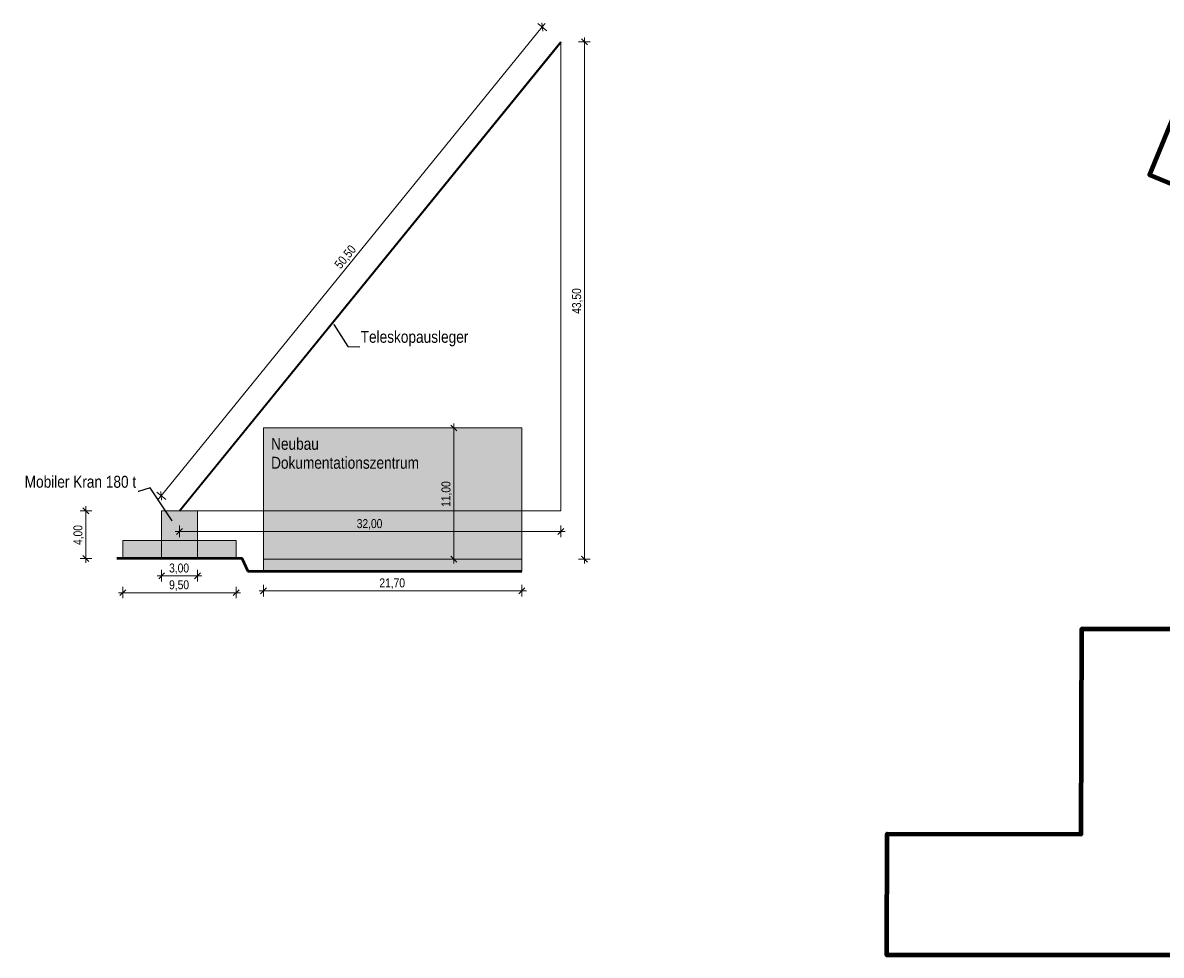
# Model space of a CAD drawing. Header units: metres. Extents: x -177922 to 5550634, y -507967 to 368279.
# Tile 1 of 125: x -177922 to -82347, y -63727 to 14531. Entities that reach past the tile are written whole.
import ezdxf

# ---------------------------------------------------------------- set-up
doc = ezdxf.new("R2010")
doc.units = ezdxf.units.M
doc.header["$LTSCALE"] = 0.05
doc.linetypes.add('Wipeout_Contour', pattern=[20000, 0, -20000])
for name, color, linetype in [('A_1_Schraffuren', 7, 'Continuous'), ('A_6_BE_Kran', 7, 'Continuous'), ('A_6_BE_Linien', 7, 'Continuous'), ('A_6_BE_Text', 7, 'Continuous'), ('A_7_Flurstücksgrenze.Markierung', 7, 'Continuous')]:
    doc.layers.add(name, color=color, linetype=linetype)
doc.styles.add('ERSTELLTER_STIL_1', font='txt')
doc.styles.add('ERSTELLTER_STIL_2', font='ARIALN.TTF')
doc.linetypes.add('Dick', pattern='A,0,[3,ARC_5_DOK_LP_BE_02_F_F Baustelleneinrichtung Aushub1.Shx,S=103.174603,R=0,X=0,Y=0],-13000,0', length=13000)
doc.dimstyles.new('ERSTELLTER_STIL__11', dxfattribs={"dimtxt": 0.18, "dimasz": 18.24, "dimexe": 0.18, "dimexo": 0.0625, "dimgap": 0, "dimtad": 0, "dimtih": 1, "dimtoh": 1, "dimdec": 4, "dimzin": 0, "dimdsep": 46, "dimcen": 0.09, "dimadec": 0, "dimazin": 0, "dimtfac": 1, "dimtdec": 4, "dimtmove": 0, "dimatfit": 3, "dimldrblk": 'ARROWHEAD_11', "dimfxl": 1, "dimtolj": 1, "dimtzin": 0, "dimarcsym": 0})
doc.dimstyles.new('ERSTELLTER_STIL__6', dxfattribs={"dimtxt": 750, "dimasz": 475, "dimexe": 0.18, "dimexo": 500, "dimgap": 0, "dimtad": 1, "dimlfac": 0.001, "dimzin": 0, "dimdsep": 46, "dimtxsty": 'ERSTELLTER_STIL_1', "dimblk": 'ARROWHEAD_6', "dimblk1": 'ARROWHEAD_6', "dimblk2": 'ARROWHEAD_6', "dimcen": 0.09, "dimclrd": 5, "dimclre": 5, "dimclrt": 5, "dimazin": 0, "dimtfac": 1, "dimtdec": 4, "dimtmove": 0, "dimatfit": 3, "dimfxl": 1, "dimtolj": 1, "dimtzin": 0, "dimarcsym": 0})
doc.dimstyles.new('ERSTELLTER_STIL__7', dxfattribs={"dimtxt": 750, "dimasz": 475, "dimexe": 0.18, "dimexo": 500, "dimgap": 0, "dimtad": 1, "dimtih": 1, "dimtoh": 1, "dimlfac": 0.001, "dimzin": 0, "dimdsep": 46, "dimtxsty": 'ERSTELLTER_STIL_1', "dimblk": 'ARROWHEAD_6', "dimblk1": 'ARROWHEAD_6', "dimblk2": 'ARROWHEAD_6', "dimcen": 0.09, "dimclrd": 5, "dimclre": 5, "dimclrt": 5, "dimazin": 0, "dimtfac": 1, "dimtdec": 4, "dimtmove": 0, "dimatfit": 3, "dimfxl": 1, "dimtolj": 1, "dimtzin": 0, "dimarcsym": 0})

# ---------------------------------------------------------------- blocks, each defined once
blk = doc.blocks.new('*D141')
at = {"layer": 'A_6_BE_Kran', "color": 5, "linetype": 'Continuous', "lineweight": 18}
for p, q in [((-166263, -32361), (-166263, -31393)), ((-163263, -32361), (-163263, -31393)), ((-166638, -31893), (-166263, -31893)), ((-166013, -31643), (-166513, -32143)), ((-166263, -31893), (-163263, -31893)), ((-163513, -32143), (-163013, -31643)), ((-163263, -31893), (-162888, -31893))]:
    blk.add_line(p, q, dxfattribs=at)
at = {"layer": 'A_6_BE_Kran', "color": 5, "lineweight": 18, "insert": (-165635, -31743), "char_height": 750, "attachment_point": 7, "style": 'ERSTELLTER_STIL_1'}
blk.add_mtext('\\A1;{\\pql;\\fSwis721 Cn BT|b0|i0|c0|p0;\\W1.000000;3,00}', dxfattribs=at)
blk = doc.blocks.new('ARROWHEAD_6')
at = {"color": 0, "linetype": 'Continuous', "lineweight": 0}
for p, q in [((0, 0), (-1, 0)), ((-0.5, -0.5), (0.5, 0.5))]:
    blk.add_line(p, q, dxfattribs=at)
blk = doc.blocks.new('*D142')
at = {"layer": 'A_6_BE_Kran', "color": 5, "linetype": 'Continuous', "lineweight": 18}
for p, q in [((-169888, -33300), (-169513, -33300)), ((-169263, -33050), (-169763, -33550)), ((-169513, -33769), (-169513, -32800)), ((-169513, -33300), (-160013, -33300)), ((-160263, -33550), (-159763, -33050)), ((-160013, -33769), (-160013, -32800)), ((-160013, -33300), (-159638, -33300))]:
    blk.add_line(p, q, dxfattribs=at)
at = {"layer": 'A_6_BE_Kran', "color": 5, "lineweight": 18, "insert": (-165635, -33150), "char_height": 750, "attachment_point": 7, "style": 'ERSTELLTER_STIL_1'}
blk.add_mtext('\\A1;{\\pql;\\fSwis721 Cn BT|b0|i0|c0|p0;\\W1.000000;9,50}', dxfattribs=at)
blk = doc.blocks.new('*D143')
at = {"layer": 'A_6_BE_Kran', "color": 5, "linetype": 'Continuous', "lineweight": 18}
for p, q in [((-172130, -26427), (-173099, -26427)), ((-172380, -26677), (-172880, -26177)), ((-172630, -26427), (-172630, -26052)), ((-172630, -30427), (-172630, -26427)), ((-172130, -30427), (-173099, -30427)), ((-172880, -30177), (-172380, -30677)), ((-172630, -30802), (-172630, -30427))]:
    blk.add_line(p, q, dxfattribs=at)
at = {"layer": 'A_6_BE_Kran', "color": 5, "lineweight": 18, "insert": (-172780, -29299), "char_height": 750, "attachment_point": 7, "rotation": 90, "style": 'ERSTELLTER_STIL_1'}
blk.add_mtext('\\A1;{\\pql;\\fSwis721 Cn BT|b0|i0|c0|p0;\\W1.000000;4,00}', dxfattribs=at)
blk = doc.blocks.new('*D144')
at = {"layer": 'A_6_BE_Kran', "color": 5, "linetype": 'Continuous', "lineweight": 18}
for p, q in [((-158088, -33141), (-157713, -33141)), ((-157463, -32891), (-157963, -33391)), ((-157713, -33609), (-157713, -32641)), ((-157713, -33141), (-136013, -33141)), ((-136263, -33391), (-135763, -32891)), ((-136013, -33609), (-136013, -32641)), ((-136013, -33141), (-135638, -33141))]:
    blk.add_line(p, q, dxfattribs=at)
at = {"layer": 'A_6_BE_Kran', "color": 5, "lineweight": 18, "insert": (-147984, -32991), "char_height": 750, "attachment_point": 7, "style": 'ERSTELLTER_STIL_1'}
blk.add_mtext('\\A1;{\\pql;\\fSwis721 Cn BT|b0|i0|c0|p0;\\W1.000000;21,70}', dxfattribs=at)
blk = doc.blocks.new('*D145')
at = {"layer": 'A_6_BE_Kran', "color": 5, "linetype": 'Continuous', "lineweight": 18}
for p, q in [((-133919, 13864), (-134671, 14475)), ((-134271, 13828), (-134343, 14531)), ((-134307, 14180), (-134070, 14470)), ((-166307, -25172), (-134307, 14180)), ((-166343, -24820), (-166271, -25523)), ((-165919, -25487), (-166671, -24876)), ((-166543, -25462), (-166307, -25172))]:
    blk.add_line(p, q, dxfattribs=at)
at = {"layer": 'A_6_BE_Kran', "color": 5, "lineweight": 18, "insert": (-151131, -6271), "char_height": 750, "attachment_point": 7, "rotation": 50.88223, "style": 'ERSTELLTER_STIL_1'}
blk.add_mtext('\\A1;{\\pql;\\fSwis721 Cn BT|b0|i0|c0|p0;\\W1.000000;50,50}', dxfattribs=at)
blk = doc.blocks.new('*D146')
at = {"layer": 'A_6_BE_Kran', "color": 5, "linetype": 'Continuous', "lineweight": 18}
for p, q in [((-130295, 12924), (-131263, 12924)), ((-130513, 12674), (-131013, 13174)), ((-130763, 12924), (-130763, 13299)), ((-130763, -30477), (-130763, 12924)), ((-130295, -30477), (-131263, -30477)), ((-131013, -30227), (-130513, -30727)), ((-130763, -30852), (-130763, -30477))]:
    blk.add_line(p, q, dxfattribs=at)
at = {"layer": 'A_6_BE_Kran', "color": 5, "lineweight": 18, "insert": (-130913, -9897), "char_height": 750, "attachment_point": 7, "rotation": 90, "style": 'ERSTELLTER_STIL_1'}
blk.add_mtext('\\A1;{\\pql;\\fSwis721 Cn BT|b0|i0|c0|p0;\\W1.000000;43,50}', dxfattribs=at)
blk = doc.blocks.new('*D147')
at = {"layer": 'A_6_BE_Kran', "color": 5, "linetype": 'Continuous', "lineweight": 18}
for p, q in [((-141731, -19477), (-141731, -19102)), ((-141231, -19477), (-142200, -19477)), ((-141481, -19727), (-141981, -19227)), ((-141731, -30477), (-141731, -19477)), ((-141231, -30477), (-142200, -30477)), ((-141981, -30227), (-141481, -30727)), ((-141731, -30852), (-141731, -30477))]:
    blk.add_line(p, q, dxfattribs=at)
at = {"layer": 'A_6_BE_Kran', "color": 5, "lineweight": 18, "insert": (-141881, -26098), "char_height": 750, "attachment_point": 7, "rotation": 90, "style": 'ERSTELLTER_STIL_1'}
blk.add_mtext('\\A1;{\\pql;\\fSwis721 Cn BT|b0|i0|c0|p0;\\W1.000000;11,00}', dxfattribs=at)
blk = doc.blocks.new('*D148')
at = {"layer": 'A_6_BE_Kran', "color": 5, "linetype": 'Continuous', "lineweight": 18}
for p, q in [((-164763, -28635), (-164763, -27666)), ((-132763, -28635), (-132763, -27666)), ((-165138, -28166), (-164763, -28166)), ((-164513, -27916), (-165013, -28416)), ((-164763, -28166), (-132763, -28166)), ((-133013, -28416), (-132513, -27916)), ((-132763, -28166), (-132388, -28166))]:
    blk.add_line(p, q, dxfattribs=at)
at = {"layer": 'A_6_BE_Kran', "color": 5, "lineweight": 18, "insert": (-149884, -28016), "char_height": 750, "attachment_point": 7, "style": 'ERSTELLTER_STIL_1'}
blk.add_mtext('\\A1;{\\pql;\\fSwis721 Cn BT|b0|i0|c0|p0;\\W1.000000;32,00}', dxfattribs=at)
blk = doc.blocks.new('ARROWHEAD_11')
at = {"color": 0, "linetype": 'Continuous', "lineweight": 0}
blk.add_line((0, 0), (-1, 0), dxfattribs=at)
at = {"color": 0, "linetype": 'Continuous', "lineweight": 0, "const_width": 0.25, "flags": 128}
blk.add_lwpolyline([(-0.125, 0, 1), (0.125, 0, 1)], format="xyb", close=True, dxfattribs=at)

msp = doc.modelspace()

# ---------------------------------------------------------------- hatches: boundary and pattern name
at = {"layer": 'A_1_Schraffuren', "linetype": 'Continuous', "lineweight": 18}
for color, points in [(7, [(-157713.345, -19476.722), (-136013.345, -19476.722), (-136013.345, -30476.722), (-157713.345, -30476.722)]), (14, [(-166263.345, -30426.722), (-163263.345, -30426.722), (-163263.345, -26426.722), (-166263.345, -26426.722)]), (16, [(-160013.345, -28922.882), (-160013.345, -30426.722), (-169513.345, -30426.722), (-169513.345, -28922.882)]), (14, [(-157713.345, -30476.722), (-136013.345, -30476.722), (-136013.345, -31516.722), (-157713.345, -31516.722)])]:
    msp.add_hatch(color=color, dxfattribs=at).paths.add_polyline_path(points)

# ---------------------------------------------------------------- linework, layer by layer
at = {"color": 7, "linetype": 'Continuous', "lineweight": 18}
msp.add_lwpolyline([(-164763.345, -26426.722), (-132763.345, -26426.722), (-132763.345, 12924.333)], dxfattribs=at)
at = {"layer": 'A_1_Schraffuren', "color": 7, "linetype": 'Continuous', "lineweight": 18, "flags": 128}
msp.add_lwpolyline([(-157713.345, -19476.722), (-136013.345, -19476.722), (-136013.345, -30476.722), (-157713.345, -30476.722)], close=True, dxfattribs=at)
at = {"layer": 'A_1_Schraffuren', "color": 1, "linetype": 'Continuous', "lineweight": 18, "flags": 128}
for points in [[(-166263.345, -30426.722), (-163263.345, -30426.722), (-163263.345, -26426.722), (-166263.345, -26426.722)], [(-160013.345, -28922.882), (-160013.345, -30426.722), (-169513.345, -30426.722), (-169513.345, -28922.882)], [(-157713.345, -30476.722), (-136013.345, -30476.722), (-136013.345, -31516.722), (-157713.345, -31516.722)]]:
    msp.add_lwpolyline(points, close=True, dxfattribs=at)
at = {"layer": 'A_6_BE_Linien', "color": 7, "linetype": 'Continuous', "lineweight": 35}
for points in [[(-164763.345, -26426.722), (-132763.345, 12924.333)], [(-164750.524, -26426.722), (-132756.274, 12917.262)]]:
    msp.add_lwpolyline(points, dxfattribs=at)
at = {"layer": 'A_6_BE_Linien', "color": 30, "linetype": 'Continuous', "lineweight": 50}
msp.add_lwpolyline([(-136013.345, -31516.722), (-159013.345, -31516.722), (-159513.345, -30426.722), (-170013.345, -30426.722)], dxfattribs=at)
at = {"layer": 'A_7_Flurstücksgrenze.Markierung', "color": 1, "linetype": 'Dick', "lineweight": 80}
for points in [[(-68047.831, -4519.755), (-83333.799, 1773.688), (-80818.262, 7894.672)], [(43906.558, -63727.372), (-105386.275, -63717.551), (-105356.462, -53537.209), (-89064.95, -53572.618), (-89008.11, -36343.741), (-66970.528, -36324.141)]]:
    msp.add_lwpolyline(points, dxfattribs=at)

# ---------------------------------------------------------------- texts
at = {"layer": 'A_6_BE_Text', "color": 6, "linetype": 'Continuous', "lineweight": 18, "insert": (-69450.838, -10302.789), "char_height": 1000, "attachment_point": 9, "style": 'ERSTELLTER_STIL_2'}
msp.add_mtext('\\A1;{\\pqr;\\fArial Narrow|b0|i0|c0|p0;\\W1.000000;Vegetationsschutzzaun }', dxfattribs=at)
at = {"layer": 'A_6_BE_Text', "color": 20, "linetype": 'Continuous', "lineweight": 18, "insert": (-157076.262, -20308.666), "char_height": 1000, "attachment_point": 1, "line_spacing_factor": 0.951591, "style": 'ERSTELLTER_STIL_1'}
msp.add_mtext('\\A1;{\\pql;\\fSwis721 Cn BT|b0|i0|c0|p0;\\W1.000000;Neubau\\P\\pql;\\fSwis721 Cn BT|b0|i0|c0|p0;\\W1.000000;Dokumentationszentrum}', dxfattribs=at)

# ---------------------------------------------------------------- dimensions: what is measured, and where the dimension line sits
at = {"layer": 'A_6_BE_Kran', "color": 5, "linetype": 'Continuous', "lineweight": 18}
for base, p1, angle, text, picture, middle, turn in [((-134306.876, 14179.522), (-164763.345, -26426.722), 50.88223464, '50,50', '*D145', (-150628.882, -5059.86), 50.88223464), ((-130763.345, 12924.333), (-136013.345, -30476.722), 90, '43,50', '*D146', (-131288.345, -8640.97), 90)]:
    dim = msp.add_linear_dim(base=base, p1=p1, p2=(-132763.345, 12924.333), angle=angle, text=text, dimstyle='ERSTELLTER_STIL__6', dxfattribs=at)
    dim.commit()
    dim.dimension.update_dxf_attribs({"geometry": picture, "text_midpoint": middle, "dimtype": 160, "text_rotation": turn})
for base, p1, p2, picture, middle in [((-141730.977, -19476.722), (-136013.345, -30476.722), (-136013.345, -19476.722), '*D147', (-142255.977, -24841.497)), ((-172630.119, -26426.722), (-166263.345, -30426.722), (-166263.345, -26426.722), '*D143', (-173155.119, -28327.861))]:
    dim = msp.add_linear_dim(base=base, p1=p1, p2=p2, angle=90, dimstyle='ERSTELLTER_STIL__6', dxfattribs=at)
    dim.commit()
    dim.dimension.update_dxf_attribs({"geometry": picture, "text_midpoint": middle, "dimtype": 160, "text_rotation": 90})
for base, p1, p2, picture, middle in [((-136013.345, -33140.505), (-157713.345, -19476.722), (-136013.345, -19476.722), '*D144', (-146728.12, -32615.505)), ((-132763.345, -28166.27), (-164763.345, -26426.722), (-132763.345, -26426.722), '*D148', (-148628.12, -27641.27)), ((-160013.345, -33300.28), (-169513.345, -30426.722), (-160013.345, -30426.722), '*D142', (-164664.484, -32775.28)), ((-163263.345, -31892.686), (-166263.345, -30426.722), (-163263.345, -30426.722), '*D141', (-164664.484, -31367.686))]:
    dim = msp.add_linear_dim(base=base, p1=p1, p2=p2, dimstyle='ERSTELLTER_STIL__7', dxfattribs=at)
    dim.commit()
    dim.dimension.update_dxf_attribs({"geometry": picture, "text_midpoint": middle, "dimtype": 160})

# ---------------------------------------------------------------- wipeouts: each hides what was drawn before it
at = {"color": 7, "linetype": 'Wipeout_Contour', "lineweight": 18, "ltscale": 699079.770231}
msp.add_wipeout([(-177922.199, -23084.518), (-168302.398, -23084.518), (-168302.398, -24891.577), (-177922.199, -24891.577)], dxfattribs=at).dxf.layer = 'A_6_BE_Text'

# ---------------------------------------------------------------- next in the draw order: texts
at = {"layer": 'A_6_BE_Text', "color": 7, "linetype": 'Continuous', "lineweight": 18, "insert": (-177762.199, -24505.281), "char_height": 1000, "attachment_point": 7, "style": 'ERSTELLTER_STIL_2'}
msp.add_mtext('\\A1;{\\pql;\\fArial Narrow|b0|i0|c0|p0;\\W1.000000;Mobiler Kran\\fArial Narrow|b0|i0|c0|p0;\\W1.000000; 180 t}', dxfattribs=at)

# ---------------------------------------------------------------- next in the draw order: leaders
at = {"layer": 'A_6_BE_Text', "color": 7, "linetype": 'Continuous', "lineweight": 18, "annotation_type": 0, "has_hookline": 1, "hookline_direction": 1, "text_width": 9273.273}
msp.add_leader([(-165380.036, -27272.745), (-167222.398, -24505.281), (-168204.158, -24811.577), (-168222.398, -24811.577)], dimstyle='ERSTELLTER_STIL__11', dxfattribs=at)

# ---------------------------------------------------------------- next in the draw order: wipeouts: each hides what was drawn before it
at = {"color": 7, "linetype": 'Wipeout_Contour', "lineweight": 18, "ltscale": 581570.646992}
msp.add_wipeout([(-149556.477, -10927.719), (-140257.891, -10927.719), (-140257.891, -12734.782), (-149556.477, -12734.782)], dxfattribs=at).dxf.layer = 'A_6_BE_Text'

# ---------------------------------------------------------------- next in the draw order: texts
at = {"layer": 'A_6_BE_Text', "color": 7, "linetype": 'Continuous', "lineweight": 18, "insert": (-149556.477, -12628.353), "char_height": 1000, "attachment_point": 7, "style": 'ERSTELLTER_STIL_2'}
msp.add_mtext('\\A1;{\\pql;\\fArial Narrow|b0|i0|c0|p0;\\W1.000000;Teleskopausleger}', dxfattribs=at)

# ---------------------------------------------------------------- next in the draw order: leaders
at = {"layer": 'A_6_BE_Text', "color": 7, "linetype": 'Continuous', "lineweight": 18, "annotation_type": 0, "has_hookline": 1, "hookline_direction": 0, "text_width": 9036.036}
msp.add_leader([(-151806.741, -10801.151), (-150636.477, -12628.353), (-149636.477, -12654.782)], dimstyle='ERSTELLTER_STIL__11', dxfattribs=at)

doc.saveas('drawing.dxf')
